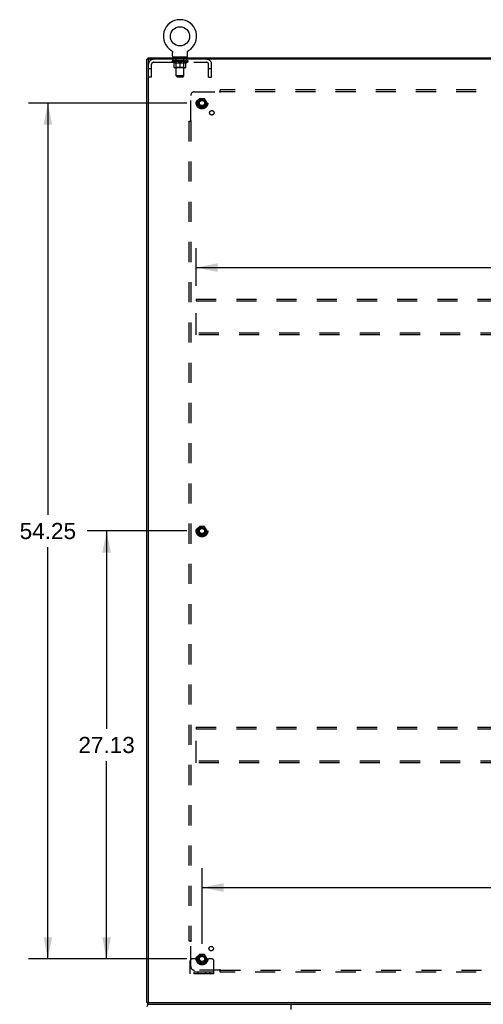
# Model space of a CAD drawing. Header units: inches. Extents: x 0 to 232, y 0 to 150.
# Tile 29 of 30: x 155 to 185, y 53 to 116. Entities that reach past the tile are written whole.
import ezdxf

# ---------------------------------------------------------------- set-up
doc = ezdxf.new("R2010")
doc.units = ezdxf.units.IN
doc.header["$LTSCALE"] = 12.750417
doc.header["$MEASUREMENT"] = 0
doc.linetypes.add('HIDDEN', pattern=[0.2, 0.1, -0.1])
doc.layers.get('0').update_dxf_attribs({"linetype": 'CONTINUOUS'})
for name, color, linetype in [('DEFAULT_2', 8, 'HIDDEN'), ('DIMENSIONS', 7, 'CONTINUOUS'), ('SUBPANEL', 7, 'CONTINUOUS')]:
    doc.layers.add(name, color=color, linetype=linetype)
doc.styles.get("Standard").update_dxf_attribs({"font": 'arial.ttf'})
doc.dimstyles.new('DIMSTYLE_1', dxfattribs={"dimtxt": 1.022761, "dimasz": 1.363681, "dimexe": 0.09, "dimexo": 0.07, "dimgap": 0.0375, "dimtad": 0, "dimtih": 1, "dimtoh": 1, "dimzin": 4, "dimdsep": 46, "dimtxsty": 'Standard', "dimblk": '_FILLED', "dimblk1": '_FILLED', "dimblk2": '_FILLED', "dimcen": 0.09, "dimazin": 1, "dimtfac": 1, "dimtdec": 3, "dimtofl": 0, "dimtmove": 0, "dimatfit": 3, "dimldrblk": '_FILLED', "dimfxl": 0, "dimtolj": 1, "dimtzin": 4, "dimarcsym": 0})

# ---------------------------------------------------------------- blocks, each defined once
blk = doc.blocks.new('_FILLED')
at = {"color": 0, "linetype": 'ByBlock'}
blk.add_solid([(0, 0), (-1, 0.2), (-1, -0.2)], dxfattribs=at)
blk = doc.blocks.new('*D1')
at = {"layer": 'DIMENSIONS', "color": 2, "linetype": 'Continuous'}
for p, q in [((165.844, 83.256), (159.519, 83.256)), ((160.746, 83.256), (160.746, 70.716)), ((160.746, 56.131), (160.746, 68.671)), ((165.844, 56.131), (159.519, 56.131))]:
    blk.add_line(p, q, dxfattribs=at)
at = {"layer": 'DIMENSIONS', "color": 2, "linetype": 'Continuous', "xscale": 1.3636809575, "yscale": 1.3636809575, "zscale": 1.3636809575}
for p, rotation in [((160.746, 83.256), 90), ((160.746, 56.131), 270)]:
    blk.add_blockref('_FILLED', p, dxfattribs=dict(at, rotation=rotation))
at = {"layer": 'DIMENSIONS', "color": 2, "linetype": 'Continuous', "insert": (160.746, 70.205), "char_height": 1.0228, "width": 3.57396, "attachment_point": 2, "line_spacing_factor": 0.9}
blk.add_mtext('27.13', dxfattribs=at)
blk = doc.blocks.new('*D2')
at = {"layer": 'DIMENSIONS', "color": 2, "linetype": 'Continuous'}
for p, q in [((165.844, 110.381), (155.793, 110.381)), ((157.021, 110.381), (157.021, 84.279)), ((157.021, 56.131), (157.021, 82.233)), ((165.844, 56.131), (155.793, 56.131))]:
    blk.add_line(p, q, dxfattribs=at)
at = {"layer": 'DIMENSIONS', "color": 2, "linetype": 'Continuous', "xscale": 1.3636809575, "yscale": 1.3636809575, "zscale": 1.3636809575}
for p, rotation in [((157.021, 110.381), 90), ((157.021, 56.131), 270)]:
    blk.add_blockref('_FILLED', p, dxfattribs=dict(at, rotation=rotation))
at = {"layer": 'DIMENSIONS', "color": 2, "linetype": 'Continuous', "insert": (157.021, 83.767), "char_height": 1.0228, "width": 3.57396, "attachment_point": 2, "line_spacing_factor": 0.9}
blk.add_mtext('54.25', dxfattribs=at)
blk = doc.blocks.new('*D3')
at = {"layer": 'DIMENSIONS', "color": 2, "linetype": 'Continuous'}
for p, q in [((166.798, 57.086), (166.798, 61.887)), ((221.048, 57.086), (221.048, 61.887)), ((166.798, 60.66), (191.625, 60.66)), ((221.048, 60.66), (196.222, 60.66))]:
    blk.add_line(p, q, dxfattribs=at)
at = {"layer": 'DIMENSIONS', "color": 2, "linetype": 'Continuous', "xscale": 1.3636809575, "yscale": 1.3636809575, "zscale": 1.3636809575, "rotation": 180}
blk.add_blockref('_FILLED', (166.798, 60.66), dxfattribs=at)
at = {"layer": 'DIMENSIONS', "color": 2, "linetype": 'Continuous', "xscale": 1.3636809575, "yscale": 1.3636809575, "zscale": 1.3636809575}
blk.add_blockref('_FILLED', (221.048, 60.66), dxfattribs=at)
at = {"layer": 'DIMENSIONS', "color": 2, "linetype": 'Continuous', "insert": (193.923, 61.171), "char_height": 1.0228, "width": 3.57396, "attachment_point": 2, "line_spacing_factor": 0.9}
blk.add_mtext('54.25', dxfattribs=at)
blk = doc.blocks.new('*D5')
at = {"layer": 'DIMENSIONS', "color": 2, "linetype": 'Continuous'}
for p, q in [((166.423, 98.794), (166.423, 101.18)), ((221.423, 98.794), (221.423, 101.18)), ((166.423, 99.953), (191.625, 99.953)), ((221.423, 99.953), (196.222, 99.953))]:
    blk.add_line(p, q, dxfattribs=at)
at = {"layer": 'DIMENSIONS', "color": 2, "linetype": 'Continuous', "xscale": 1.3636809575, "yscale": 1.3636809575, "zscale": 1.3636809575, "rotation": 180}
blk.add_blockref('_FILLED', (166.423, 99.953), dxfattribs=at)
at = {"layer": 'DIMENSIONS', "color": 2, "linetype": 'Continuous', "xscale": 1.3636809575, "yscale": 1.3636809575, "zscale": 1.3636809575}
blk.add_blockref('_FILLED', (221.423, 99.953), dxfattribs=at)
at = {"layer": 'DIMENSIONS', "color": 2, "linetype": 'Continuous', "insert": (193.923, 100.464), "char_height": 1.0228, "width": 3.57396, "attachment_point": 2, "line_spacing_factor": 0.9}
blk.add_mtext('55.00', dxfattribs=at)

msp = doc.modelspace()

# ---------------------------------------------------------------- linework, layer by layer
at = {"color": 7, "linetype": 'Continuous'}
for p, q in [((164.866, 113.703), (164.869, 113.701)), ((164.866, 113.703), (164.866, 113.703)), ((164.869, 113.701), (164.872, 113.699)), ((164.872, 113.699), (164.873, 113.698)), ((164.873, 113.698), (164.877, 113.695)), ((164.877, 113.695), (164.88, 113.693)), ((164.88, 113.693), (164.884, 113.69)), ((164.884, 113.69), (164.887, 113.687)), ((164.887, 113.687), (164.89, 113.684)), ((164.89, 113.684), (164.893, 113.681)), ((164.893, 113.681), (164.896, 113.678)), ((164.896, 113.678), (164.899, 113.675)), ((164.899, 113.675), (164.902, 113.671)), ((164.902, 113.671), (164.904, 113.668)), ((164.904, 113.668), (164.907, 113.664)), ((164.907, 113.664), (164.909, 113.66)), ((164.909, 113.661), (164.911, 113.657)), ((164.911, 113.657), (164.913, 113.653)), ((164.913, 113.653), (164.915, 113.649)), ((164.915, 113.649), (164.917, 113.645)), ((164.917, 113.645), (164.919, 113.641)), ((164.919, 113.641), (164.92, 113.637)), ((164.92, 113.637), (164.922, 113.633)), ((164.922, 113.633), (164.923, 113.629)), ((164.923, 113.629), (164.924, 113.625)), ((164.927, 113.603), (164.927, 113.599)), ((164.927, 113.599), (164.927, 113.595)), ((164.927, 113.346), (164.927, 113.595)), ((165.877, 113.346), (165.877, 113.595)), ((165.88, 113.62), (165.881, 113.625)), ((165.881, 113.625), (165.882, 113.629)), ((165.882, 113.629), (165.883, 113.633)), ((165.883, 113.633), (165.885, 113.637)), ((165.885, 113.637), (165.886, 113.641)), ((165.886, 113.641), (165.888, 113.645)), ((165.888, 113.645), (165.89, 113.649)), ((165.89, 113.649), (165.892, 113.653)), ((165.892, 113.653), (165.894, 113.657)), ((165.894, 113.657), (165.896, 113.661)), ((165.896, 113.66), (165.898, 113.664)), ((165.898, 113.664), (165.901, 113.668)), ((165.901, 113.668), (165.903, 113.671)), ((165.903, 113.671), (165.906, 113.675)), ((165.906, 113.675), (165.909, 113.678)), ((165.909, 113.678), (165.912, 113.681)), ((165.912, 113.681), (165.915, 113.684)), ((165.915, 113.684), (165.918, 113.687)), ((165.918, 113.687), (165.921, 113.69)), ((165.921, 113.69), (165.925, 113.693)), ((165.925, 113.693), (165.928, 113.695)), ((165.928, 113.695), (165.931, 113.698)), ((165.931, 113.698), (165.933, 113.699)), ((165.931, 113.698), (165.933, 113.699)), ((165.933, 113.699), (165.936, 113.701)), ((165.936, 113.701), (165.939, 113.703)), ((165.939, 113.703), (165.939, 113.703)), ((163.35, 113.152), (163.298, 113.152)), ((163.35, 113.256), (163.35, 113.152)), ((163.35, 113.256), (224.246, 113.256)), ((163.402, 113.152), (163.402, 113.134)), ((164.965, 113.286), (164.965, 113.256)), ((165.84, 113.286), (164.965, 113.286)), ((165.84, 113.286), (165.84, 113.256)), ((163.35, 53.36), (163.298, 53.36)), ((163.35, 53.256), (163.35, 53.36)), ((163.35, 53.256), (224.246, 53.256)), ((163.402, 53.378), (163.402, 53.36))]:
    msp.add_line(p, q, dxfattribs=at)
at = {"color": 3, "linetype": 'Continuous'}
for p, q in [((163.298, 53.36), (163.298, 113.152)), ((224.246, 113.152), (163.35, 113.152)), ((163.402, 53.39), (163.402, 113.122)), ((163.35, 53.36), (224.246, 53.36)), ((172.422, 53.256), (172.422, 52.916))]:
    msp.add_line(p, q, dxfattribs=at)
at = {"color": 7, "linetype": 'Continuous'}
for points in [[(164.924, 113.625), (164.925, 113.62), (164.926, 113.616), (164.926, 113.612), (164.927, 113.607), (164.927, 113.603), (164.927, 113.599)], [(165.877, 113.595), (165.877, 113.599), (165.878, 113.603), (165.878, 113.607), (165.879, 113.612), (165.879, 113.616), (165.88, 113.62)], [(165.877, 113.599), (165.878, 113.603), (165.878, 113.607), (165.879, 113.612), (165.879, 113.616)]]:
    msp.add_lwpolyline(points, dxfattribs=at)
msp.add_circle((165.402, 114.61), 0.609, dxfattribs=at)
for centre, radius, start, end in [((165.402, 114.61), 1.054, 300.39933, 239.60067), ((164.987, 113.346), 0.06, 180, 270), ((165.817, 113.346), 0.06, 270, 360)]:
    msp.add_arc(centre, radius, start, end, dxfattribs=at)
at = {"color": 3, "linetype": 'Continuous'}
for centre, radius, start, end in [((163.432, 113.122), 0.03, 90, 180), ((163.465, 53.089), 0.167, 90, 180), ((163.432, 53.39), 0.03, 180, 270)]:
    msp.add_arc(centre, radius, start, end, dxfattribs=at)
at = {"layer": 'DEFAULT_2', "color": 8, "linetype": 'HIDDEN'}
for p, q in [((164.866, 113.703), (164.866, 113.703)), ((164.872, 113.699), (164.873, 113.698)), ((165.939, 113.703), (165.939, 113.703)), ((163.719, 112.965), (167.085, 112.965)), ((164.896, 113.016), (164.896, 113.053)), ((165.024, 112.926), (164.896, 113.016)), ((165.909, 113.016), (164.896, 113.016)), ((164.904, 113.048), (164.904, 113.053)), ((164.911, 113.045), (164.911, 113.048)), ((164.911, 113.045), (165.894, 113.045)), ((164.918, 113.045), (164.918, 113.048)), ((164.919, 113.045), (164.919, 113.048)), ((164.927, 113.048), (164.927, 113.053)), ((164.94, 113.045), (164.94, 113.048)), ((164.941, 113.045), (164.941, 113.048)), ((164.964, 113.048), (164.964, 113.053)), ((164.965, 112.965), (164.965, 113.152)), ((164.976, 113.045), (164.976, 113.048)), ((164.978, 113.045), (164.978, 113.048)), ((165.141, 113.047), (164.98, 113.047)), ((165.015, 113.048), (165.015, 113.053)), ((165.016, 113.045), (165.016, 113.047)), ((165.016, 113.045), (165.016, 113.047)), ((165.019, 113.045), (165.019, 113.047)), ((165.024, 113.045), (165.024, 113.048)), ((165.025, 113.045), (165.025, 113.047)), ((165.027, 113.045), (165.027, 113.048)), ((165.03, 113.045), (165.03, 113.048)), ((165.032, 112.636), (165.032, 112.961)), ((165.033, 113.045), (165.033, 113.047)), ((165.045, 113.045), (165.045, 113.047)), ((165.059, 113.045), (165.059, 113.047)), ((165.06, 113.045), (165.06, 113.05)), ((165.076, 113.045), (165.076, 113.047)), ((165.077, 113.048), (165.077, 113.053)), ((165.085, 113.045), (165.085, 113.048)), ((165.088, 113.045), (165.088, 113.048)), ((165.092, 113.196), (165.092, 113.276)), ((165.096, 113.045), (165.096, 113.047)), ((165.161, 113.186), (165.102, 113.186)), ((165.105, 113.045), (165.105, 113.051)), ((165.117, 113.045), (165.117, 113.047)), ((165.119, 113.045), (165.119, 113.047)), ((165.141, 113.045), (165.141, 113.047)), ((165.195, 113.047), (165.145, 113.047)), ((165.149, 113.048), (165.149, 113.053)), ((165.152, 113.286), (165.152, 113.256)), ((165.152, 112.639), (165.152, 113.013)), ((165.153, 112.096), (165.153, 113.176)), ((165.155, 113.045), (165.155, 113.048)), ((165.159, 113.045), (165.159, 113.048)), ((165.163, 113.045), (165.163, 113.052)), ((165.167, 113.045), (165.167, 113.047)), ((165.175, 113.045), (165.175, 113.047)), ((165.195, 113.045), (165.195, 113.047)), ((165.255, 113.047), (165.207, 113.047)), ((165.224, 113.045), (165.224, 113.047)), ((165.229, 113.048), (165.229, 113.053)), ((165.232, 113.045), (165.232, 113.048)), ((165.234, 113.045), (165.234, 113.052)), ((165.236, 113.045), (165.236, 113.048)), ((165.242, 113.045), (165.242, 113.048)), ((165.255, 113.045), (165.255, 113.047)), ((165.319, 113.047), (165.275, 113.047)), ((165.286, 113.045), (165.286, 113.047)), ((165.311, 113.047), (165.373, 113.051)), ((165.315, 113.048), (165.315, 113.053)), ((165.315, 113.048), (165.315, 113.053)), ((165.315, 113.053), (165.315, 113.053)), ((165.315, 113.045), (165.315, 113.048)), ((165.318, 113.045), (165.318, 113.048)), ((165.319, 113.045), (165.319, 113.048)), ((165.319, 113.045), (165.319, 113.047)), ((165.347, 113.047), (165.399, 113.047)), ((165.352, 113.045), (165.352, 113.047)), ((165.356, 113.047), (165.356, 113.05)), ((165.373, 113.047), (165.373, 113.051)), ((165.386, 113.045), (165.386, 113.047)), ((165.4, 113.048), (165.4, 113.048)), ((165.4, 113.045), (165.4, 113.048)), ((165.4, 113.045), (165.4, 113.048)), ((165.402, 113.048), (165.402, 113.053)), ((165.402, 113.053), (165.494, 113.047)), ((165.402, 112.607), (165.402, 112.961)), ((165.404, 113.045), (165.404, 113.048)), ((165.404, 113.048), (165.405, 113.048)), ((165.405, 113.045), (165.405, 113.048)), ((165.419, 113.045), (165.419, 113.047)), ((165.419, 113.047), (165.458, 113.047)), ((165.453, 113.045), (165.453, 113.047)), ((165.486, 113.045), (165.486, 113.048)), ((165.486, 113.045), (165.486, 113.047)), ((165.486, 113.047), (165.53, 113.047)), ((165.487, 113.045), (165.487, 113.048)), ((165.49, 113.048), (165.49, 113.053)), ((165.49, 113.048), (165.49, 113.053)), ((165.49, 113.053), (165.49, 113.053)), ((165.49, 113.045), (165.49, 113.048)), ((165.519, 113.045), (165.519, 113.047)), ((165.55, 113.045), (165.55, 113.047)), ((165.55, 113.047), (165.598, 113.047)), ((165.563, 113.045), (165.563, 113.048)), ((165.569, 113.045), (165.569, 113.048)), ((165.571, 113.045), (165.571, 113.052)), ((165.573, 113.045), (165.573, 113.048)), ((165.576, 113.048), (165.576, 113.053)), ((165.581, 113.045), (165.581, 113.047)), ((165.61, 113.045), (165.61, 113.047)), ((165.61, 113.047), (165.66, 113.047)), ((165.63, 113.045), (165.63, 113.047)), ((165.638, 113.045), (165.638, 113.047)), ((165.642, 113.045), (165.642, 113.052)), ((165.702, 113.186), (165.643, 113.186)), ((165.646, 113.045), (165.646, 113.048)), ((165.65, 113.045), (165.65, 113.048)), ((165.651, 112.096), (165.651, 113.176)), ((165.652, 113.286), (165.652, 113.256)), ((165.652, 112.639), (165.652, 113.013)), ((165.656, 113.048), (165.656, 113.053)), ((165.664, 113.045), (165.664, 113.047)), ((165.664, 113.047), (165.825, 113.047)), ((165.686, 113.045), (165.686, 113.047)), ((165.688, 113.045), (165.688, 113.047)), ((165.7, 113.045), (165.7, 113.051)), ((165.709, 113.045), (165.709, 113.047)), ((165.712, 113.196), (165.712, 113.276)), ((165.717, 113.045), (165.717, 113.048)), ((165.72, 113.045), (165.72, 113.048)), ((165.728, 113.048), (165.728, 113.053)), ((165.729, 113.045), (165.729, 113.047)), ((165.745, 113.045), (165.745, 113.05)), ((165.746, 113.045), (165.746, 113.047)), ((165.76, 113.045), (165.76, 113.047)), ((165.772, 113.045), (165.772, 113.047)), ((165.773, 112.636), (165.773, 112.961)), ((165.775, 113.045), (165.775, 113.048)), ((165.778, 113.045), (165.778, 113.048)), ((165.78, 113.045), (165.78, 113.048)), ((165.78, 113.045), (165.78, 113.047)), ((165.781, 112.926), (165.909, 113.016)), ((165.786, 113.045), (165.786, 113.047)), ((165.789, 113.045), (165.789, 113.047)), ((165.789, 113.045), (165.789, 113.047)), ((165.79, 113.048), (165.79, 113.053)), ((165.827, 113.045), (165.827, 113.048)), ((165.829, 113.045), (165.829, 113.048)), ((165.84, 112.965), (165.84, 113.152)), ((165.841, 113.048), (165.841, 113.053)), ((165.864, 113.045), (165.864, 113.048)), ((165.865, 113.045), (165.865, 113.048)), ((165.878, 113.048), (165.878, 113.053)), ((165.886, 113.045), (165.886, 113.048)), ((165.887, 113.045), (165.887, 113.048)), ((165.894, 113.045), (165.894, 113.048)), ((165.901, 113.048), (165.901, 113.053)), ((165.909, 113.016), (165.909, 113.053)), ((163.589, 112.557), (163.402, 112.557)), ((163.589, 112.027), (163.589, 112.835)), ((165.024, 112.926), (165.032, 112.926)), ((165.743, 112.607), (165.062, 112.607)), ((165.152, 112.639), (165.121, 112.607)), ((165.146, 112.926), (165.29, 112.926)), ((165.652, 112.639), (165.152, 112.639)), ((165.515, 112.926), (165.659, 112.926)), ((165.652, 112.639), (165.684, 112.607)), ((165.773, 112.926), (165.781, 112.926)), ((167.215, 112.027), (167.215, 112.835)), ((167.402, 112.557), (167.215, 112.557)), ((167.402, 112.027), (167.402, 112.835)), ((163.589, 112.027), (163.402, 112.027)), ((165.213, 112.036), (165.153, 112.096)), ((165.651, 112.096), (165.153, 112.096)), ((165.213, 112.036), (165.591, 112.036)), ((165.591, 112.036), (165.651, 112.096)), ((167.215, 112.027), (167.402, 112.027)), ((166.635, 110.653), (166.481, 110.386)), ((166.953, 110.658), (166.644, 110.658)), ((167.116, 110.386), (166.962, 110.653)), ((166.481, 110.376), (166.635, 110.108)), ((166.953, 110.103), (166.644, 110.103)), ((166.962, 110.108), (167.116, 110.376)), ((166.423, 97.943), (166.423, 97.839)), ((166.423, 97.943), (221.423, 97.943)), ((166.423, 95.797), (166.423, 97.839)), ((166.423, 97.839), (221.423, 97.839)), ((166.423, 95.693), (166.423, 95.797)), ((221.423, 95.797), (166.423, 95.797)), ((221.423, 95.693), (166.423, 95.693)), ((166.635, 83.528), (166.481, 83.261)), ((166.481, 83.251), (166.635, 82.983)), ((166.953, 83.533), (166.644, 83.533)), ((167.116, 83.261), (166.962, 83.528)), ((166.962, 82.983), (167.116, 83.251)), ((166.953, 82.978), (166.644, 82.978)), ((166.423, 70.818), (166.423, 70.714)), ((166.423, 70.818), (221.423, 70.818)), ((166.423, 68.672), (166.423, 70.714)), ((166.423, 70.714), (221.423, 70.714)), ((166.423, 68.568), (166.423, 68.672)), ((221.423, 68.672), (166.423, 68.672)), ((221.423, 68.568), (166.423, 68.568)), ((166.635, 56.403), (166.481, 56.136)), ((166.953, 56.408), (166.644, 56.408)), ((167.116, 56.136), (166.962, 56.403)), ((166.048, 55.183), (166.048, 56.006)), ((166.263, 56.131), (166.173, 56.131)), ((166.384, 56.131), (166.263, 56.131)), ((166.623, 56.131), (166.384, 56.131)), ((166.481, 56.126), (166.635, 55.858)), ((166.953, 55.853), (166.644, 55.853)), ((166.962, 55.858), (167.116, 56.126)), ((166.973, 56.131), (167.213, 56.131)), ((167.334, 56.131), (167.213, 56.131)), ((167.423, 56.131), (167.334, 56.131)), ((167.548, 55.183), (167.548, 56.006)), ((167.548, 55.287), (166.048, 55.287)), ((167.548, 55.183), (166.048, 55.183)), ((166.295, 55.183), (166.295, 55.287)), ((166.551, 55.183), (166.551, 55.287)), ((167.045, 55.183), (167.045, 55.287)), ((167.301, 55.183), (167.301, 55.287))]:
    msp.add_line(p, q, dxfattribs=at)
for points in [[(165.152, 112.926), (165.132, 112.93), (165.112, 112.935), (165.092, 112.94), (165.073, 112.946), (165.052, 112.953), (165.032, 112.961)], [(165.032, 112.96), (165.052, 112.953), (165.071, 112.946), (165.09, 112.94), (165.108, 112.935), (165.127, 112.93), (165.146, 112.926)], [(165.402, 112.961), (165.382, 112.953), (165.361, 112.946), (165.341, 112.94), (165.321, 112.935), (165.301, 112.93), (165.282, 112.926)], [(165.523, 112.926), (165.503, 112.93), (165.483, 112.935), (165.463, 112.94), (165.443, 112.946), (165.423, 112.953), (165.402, 112.961)], [(165.773, 112.961), (165.752, 112.953), (165.732, 112.946), (165.712, 112.94), (165.692, 112.934), (165.673, 112.93), (165.653, 112.926)], [(165.659, 112.926), (165.678, 112.93), (165.697, 112.935), (165.715, 112.94), (165.734, 112.946), (165.754, 112.953), (165.773, 112.96)], [(165.29, 112.926), (165.308, 112.93), (165.327, 112.935), (165.345, 112.94), (165.364, 112.946), (165.383, 112.953), (165.402, 112.96)], [(165.402, 112.96), (165.422, 112.952), (165.441, 112.946), (165.46, 112.94), (165.478, 112.935), (165.497, 112.93), (165.515, 112.926)]]:
    msp.add_lwpolyline(points, dxfattribs=at)
for centre, radius in [((166.798, 110.381), 0.372), ((166.798, 110.381), 0.356), ((166.798, 110.381), 0.318), ((166.798, 110.381), 0.204), ((166.798, 110.381), 0.183), ((166.798, 110.381), 0.183), ((166.798, 110.381), 0.166), ((166.798, 83.256), 0.372), ((166.798, 83.256), 0.356), ((166.798, 83.256), 0.318), ((166.798, 83.256), 0.204), ((166.798, 83.256), 0.183), ((166.798, 83.256), 0.183), ((166.798, 83.256), 0.166), ((166.798, 56.131), 0.372), ((166.798, 56.131), 0.356), ((166.798, 56.131), 0.318), ((166.798, 56.131), 0.204), ((166.798, 56.131), 0.183), ((166.798, 56.131), 0.183), ((166.798, 56.131), 0.166)]:
    msp.add_circle(centre, radius, dxfattribs=at)
for centre, radius, start, end in [((163.719, 112.835), 0.317, 90, 180), ((163.719, 112.835), 0.13, 90, 180), ((165.082, 113.276), 0.01, 0, 90), ((165.102, 113.196), 0.01, 180, 270), ((165.121, 113.013), 0.0318, 0, 90), ((165.143, 113.176), 0.01, 0, 90), ((165.661, 113.176), 0.01, 90, 180), ((165.684, 113.013), 0.0318, 90, 180), ((165.702, 113.196), 0.01, 270, 360), ((165.722, 113.276), 0.01, 90, 180), ((167.085, 112.835), 0.317, 0, 90), ((167.085, 112.835), 0.13, 0, 90), ((165.062, 112.636), 0.0296, 180, 270), ((165.743, 112.636), 0.0296, 270, 360), ((166.644, 110.648), 0.01, 90.01235, 149.98915), ((166.953, 110.648), 0.01, 30.01204, 89.98872), ((166.49, 110.381), 0.01, 150.01268, 209.98829), ((166.644, 110.113), 0.01, 210.01204, 269.98872), ((166.953, 110.113), 0.01, 270.01235, 329.98915), ((167.107, 110.381), 0.01, 330.01268, 29.98829), ((166.49, 83.256), 0.01, 150.01268, 209.98829), ((166.644, 83.523), 0.01, 90.01235, 149.98915), ((166.953, 83.523), 0.01, 30.01204, 89.98872), ((167.107, 83.256), 0.01, 330.01268, 29.98829), ((166.644, 82.988), 0.01, 210.01204, 269.98872), ((166.953, 82.988), 0.01, 270.01235, 329.98915), ((166.644, 56.398), 0.01, 90.01235, 149.98915), ((166.953, 56.398), 0.01, 30.01204, 89.98872), ((166.173, 56.006), 0.125, 90, 180), ((166.49, 56.131), 0.01, 150.01268, 209.98829), ((166.798, 56.131), 0.175, 180, 360), ((166.644, 55.863), 0.01, 210.01204, 269.98872), ((166.953, 55.863), 0.01, 270.01235, 329.98915), ((167.107, 56.131), 0.01, 330.01268, 29.98829), ((167.423, 56.006), 0.125, 0, 90)]:
    msp.add_arc(centre, radius, start, end, dxfattribs=at)
for centre, major_axis, ratio, start_param, end_param in [((165.402, 113.053), (0.506, 0.005), 0.05963, 2.96643, 3.140963), ((164.88, 113.043), (0.158, 0), 0.060556, 0.430652, 1.470503), ((165.402, 113.053), (0.506, 0), 0.060556, -3.141593, -2.96706), ((164.88, 113.038), (0.158, 0.002), 0.05963, 1.376596, 1.469874), ((165.402, 113.053), (0.506, 0.011), 0.05688, 2.791345, 2.965878), ((164.861, 113.043), (0.158, 0.002), 0.05963, 0.25549, 1.295341), ((164.916, 113.043), (0.158, -0.002), 0.05963, 0.605815, 1.645666), ((165.402, 113.053), (0.506, -0.005), 0.05963, -2.96643, -2.791898), ((164.916, 113.038), (0.158, 0), 0.060556, 1.551758, 1.645036), ((164.861, 113.038), (0.158, 0.003), 0.05688, 1.20151, 1.294789), ((164.917, 113.04), (0.131, 0.001), 0.05963, 1.065228, 1.614276), ((164.901, 113.04), (0.131, 0.003), 0.05688, 0.890143, 1.43919), ((164.947, 113.04), (0.131, 0), 0.060556, 1.240391, 1.789438), ((165.402, 113.053), (0.506, 0.015), 0.052395, 2.616403, 2.790936), ((164.858, 113.043), (0.158, 0.003), 0.05688, 0.080405, 1.120256), ((164.966, 113.043), (0.158, -0.003), 0.05688, 0.7809, 1.820751), ((165.402, 113.053), (0.506, -0.011), 0.05688, -2.791345, -2.616812), ((164.966, 113.038), (0.158, -0.002), 0.05963, 1.72692, 1.820198), ((164.858, 113.038), (0.158, 0.005), 0.052395, 1.026568, 1.119847), ((164.9, 113.04), (0.131, 0.004), 0.052395, 0.715201, 1.264248), ((164.992, 113.04), (0.131, -0.001), 0.05963, 1.415553, 1.9646), ((165.402, 113.053), (0.506, 0.02), 0.046319, 2.441654, 2.616187), ((165.029, 113.043), (0.158, -0.005), 0.052395, 0.955842, 1.995693), ((165.402, 113.053), (0.506, -0.015), 0.052395, -2.616403, -2.44187), ((164.872, 113.043), (0.158, 0.005), 0.052395, -0.094537, 0.945314), ((165.029, 113.038), (0.158, -0.003), 0.05688, 1.902006, 1.995284), ((164.872, 113.038), (0.158, 0.006), 0.046319, 0.851819, 0.945098), ((164.915, 113.04), (0.131, 0.005), 0.046319, 0.540452, 1.089499), ((165.048, 113.04), (0.131, -0.003), 0.05688, 1.590638, 2.139686), ((165.402, 113.053), (0.506, 0.024), 0.038841, 2.267123, 2.441656), ((165.104, 113.043), (0.158, -0.006), 0.046319, 1.130591, 2.170442), ((164.901, 113.043), (0.158, 0.006), 0.046319, -0.269286, 0.770565), ((165.402, 113.053), (0.506, -0.02), 0.046319, -2.441654, -2.267121), ((165.104, 113.038), (0.158, -0.005), 0.052395, 2.076947, 2.170226), ((164.901, 113.038), (0.158, 0.007), 0.038841, 0.677289, 0.770567), ((164.945, 113.04), (0.131, 0.006), 0.038841, 0.365921, 0.914969), ((165.116, 113.04), (0.131, -0.004), 0.052395, 1.76558, 2.314627), ((165.402, 113.053), (0.506, 0.027), 0.030195, 2.09281, 2.267343), ((165.188, 113.043), (0.158, -0.007), 0.038841, 1.305122, 2.344973), ((164.946, 113.043), (0.158, 0.007), 0.038841, -0.443817, 0.596034), ((165.402, 113.053), (0.506, -0.024), 0.038841, -2.267123, -2.092591), ((165.188, 113.038), (0.158, -0.006), 0.046319, 2.251696, 2.344975), ((164.946, 113.038), (0.158, 0.008), 0.030195, 0.502975, 0.596254), ((164.988, 113.04), (0.131, 0.007), 0.030195, 0.191608, 0.740655), ((165.192, 113.04), (0.131, -0.005), 0.046319, 1.940329, 2.489376), ((165.005, 113.043), (0.158, 0.008), 0.030195, -0.61813, 0.421721), ((165.402, 113.053), (0.506, 0.029), 0.020645, 1.918687, 2.09322), ((165.278, 113.043), (0.158, -0.008), 0.030195, 1.479435, 2.519286), ((165.402, 113.053), (0.506, -0.027), 0.030195, -2.09281, -1.918277), ((165.278, 113.038), (0.158, -0.007), 0.038841, 2.426227, 2.519505), ((165.005, 113.038), (0.158, 0.009), 0.020645, 0.328852, 0.422131), ((165.044, 113.04), (0.131, 0.007), 0.020645, 0.017485, 0.566532), ((165.275, 113.04), (0.131, -0.006), 0.038841, 2.11486, 2.663907), ((165.076, 113.043), (0.158, 0.009), 0.020645, -0.792253, 0.247598), ((165.402, 113.053), (0.506, 0.03), 0.010478, 1.744704, 1.919237), ((165.372, 113.043), (0.158, -0.009), 0.020645, 1.653558, 2.693409), ((165.402, 113.053), (0.506, -0.029), 0.020645, -1.918687, -1.744154), ((165.372, 113.038), (0.158, -0.008), 0.030195, 2.60054, 2.693819), ((165.076, 113.038), (0.158, 0.009), 0.010478, 0.154869, 0.248148), ((165.111, 113.04), (0.131, 0.008), 0.010478, 6.126688, 6.675735), ((165.362, 113.04), (0.131, -0.007), 0.030195, 2.289173, 2.83822), ((165.157, 113.043), (0.158, 0.009), 0.010478, -0.966236, -0.000846), ((165.467, 113.043), (0.158, -0.009), 0.010478, 1.827541, 2.867392), ((165.402, 113.053), (0.506, -0.03), 0.010478, -1.744704, -1.570171), ((165.467, 113.038), (0.158, -0.009), 0.020645, 2.774664, 2.867942), ((165.449, 113.04), (0.131, -0.007), 0.020645, 2.463296, 3.012344), ((165.338, 113.043), (0.158, 0.009), 0.010478, 0.274201, 1.314052), ((165.269, 113.04), (0.131, 0.008), 0.010478, -0.000298, 0.504314), ((165.245, 113.038), (0.158, 0.009), 0.010478, 0.192946, 0.399283), ((165.402, 113.053), (0.506, 0.03), 0.010478, -1.578586, -1.396888), ((165.56, 113.038), (0.158, -0.009), 0.010478, 2.948646, 3.041925), ((165.536, 113.04), (0.131, -0.008), 0.010478, 2.637279, 3.142076), ((165.433, 113.043), (0.158, 0.009), 0.020645, 0.448184, 1.488034), ((165.355, 113.04), (0.131, 0.007), 0.020645, 0.129249, 0.678296), ((165.338, 113.038), (0.158, 0.009), 0.020645, 0.273651, 0.366929), ((165.402, 113.053), (0.506, 0.029), 0.020645, -1.397439, -1.222906), ((165.648, 113.043), (0.158, -0.009), 0.010478, -3.140747, -2.175357), ((165.402, 113.053), (0.506, -0.03), 0.010478, 1.222355, 1.396888), ((165.527, 113.043), (0.158, 0.008), 0.030195, 0.622307, 1.662158), ((165.443, 113.04), (0.131, 0.007), 0.030195, 0.303372, 0.852419), ((165.694, 113.04), (0.131, -0.008), 0.010478, 2.749043, 3.29809), ((165.729, 113.043), (0.158, -0.009), 0.020645, 2.893995, 3.933846), ((165.433, 113.038), (0.158, 0.008), 0.030195, 0.447774, 0.541052), ((165.729, 113.038), (0.158, -0.009), 0.010478, 2.893445, 2.986723), ((165.617, 113.043), (0.158, 0.007), 0.038841, 0.79662, 1.836471), ((165.402, 113.053), (0.506, 0.027), 0.030195, -1.223315, -1.048783), ((165.402, 113.053), (0.506, -0.029), 0.020645, 1.048373, 1.222906), ((165.53, 113.04), (0.131, 0.006), 0.038841, 0.477686, 1.026733), ((165.761, 113.04), (0.131, -0.007), 0.020645, 2.57506, 3.124108), ((165.8, 113.043), (0.158, -0.008), 0.030195, 2.719872, 3.759723), ((165.701, 113.043), (0.158, 0.006), 0.046319, 0.971151, 2.011002), ((165.527, 113.038), (0.158, 0.007), 0.038841, 0.622087, 0.715366), ((165.8, 113.038), (0.158, -0.009), 0.020645, 2.719462, 2.812741), ((165.402, 113.053), (0.506, 0.024), 0.038841, -1.049002, -0.874469), ((165.402, 113.053), (0.506, -0.027), 0.030195, 0.87425, 1.048783), ((165.613, 113.04), (0.131, 0.005), 0.046319, 0.652216, 1.201263), ((165.776, 113.043), (0.158, 0.005), 0.052395, 1.1459, 2.185751), ((165.817, 113.04), (0.131, -0.007), 0.030195, 2.400937, 2.949985), ((165.859, 113.043), (0.158, -0.007), 0.038841, 2.545558, 3.585409), ((165.689, 113.04), (0.131, 0.004), 0.052395, 0.826965, 1.376012), ((165.617, 113.038), (0.158, 0.006), 0.046319, 0.796618, 0.889896), ((165.859, 113.038), (0.158, -0.008), 0.030195, 2.545339, 2.638617), ((165.839, 113.043), (0.158, 0.003), 0.05688, 1.320842, 2.360692), ((165.402, 113.053), (0.506, 0.02), 0.046319, -0.874471, -0.699939), ((165.402, 113.053), (0.506, -0.024), 0.038841, 0.699936, 0.874469), ((165.904, 113.043), (0.158, -0.006), 0.046319, 2.371028, 3.410879), ((165.86, 113.04), (0.131, -0.006), 0.038841, 2.226624, 2.775671), ((165.889, 113.043), (0.158, 0.002), 0.05963, 1.495927, 2.535778), ((165.756, 113.04), (0.131, 0.003), 0.05688, 1.001907, 1.550954), ((165.933, 113.043), (0.158, -0.005), 0.052395, 2.196279, 3.23613), ((165.89, 113.04), (0.131, -0.005), 0.046319, 2.052093, 2.601141), ((165.701, 113.038), (0.158, 0.005), 0.052395, 0.971367, 1.064645), ((165.904, 113.038), (0.158, -0.007), 0.038841, 2.371026, 2.464304), ((165.924, 113.043), (0.158, 0), 0.060556, 1.671089, 2.71094), ((165.947, 113.043), (0.158, -0.003), 0.05688, 2.021337, 3.061188), ((165.402, 113.053), (0.506, 0.015), 0.052395, -0.699723, -0.52519), ((165.402, 113.053), (0.506, -0.02), 0.046319, 0.525406, 0.699939), ((165.944, 113.043), (0.158, -0.002), 0.05963, 1.846251, 2.886102), ((165.813, 113.04), (0.131, 0.001), 0.05963, 1.176993, 1.72604), ((165.905, 113.04), (0.131, -0.004), 0.052395, 1.877344, 2.426392), ((165.858, 113.04), (0.131, 0), 0.060556, 1.352155, 1.901202), ((165.904, 113.04), (0.131, -0.003), 0.05688, 1.702402, 2.25145), ((165.888, 113.04), (0.131, -0.001), 0.05963, 1.527317, 2.076364), ((165.776, 113.038), (0.158, 0.003), 0.05688, 1.146309, 1.239587), ((165.933, 113.038), (0.158, -0.006), 0.046319, 2.196495, 2.289773), ((165.402, 113.053), (0.506, 0.011), 0.05688, -0.524781, -0.350248), ((165.402, 113.053), (0.506, -0.015), 0.052395, 0.350657, 0.52519), ((165.839, 113.038), (0.158, 0.002), 0.05963, 1.321394, 1.414673), ((165.947, 113.038), (0.158, -0.005), 0.052395, 2.021746, 2.115024), ((165.402, 113.053), (0.506, 0.005), 0.05963, -0.349695, -0.175162), ((165.402, 113.053), (0.506, -0.011), 0.05688, 0.175715, 0.350248), ((165.889, 113.038), (0.158, 0), 0.060556, 1.496556, 1.589835), ((165.944, 113.038), (0.158, -0.003), 0.05688, 1.846804, 1.940083), ((165.924, 113.038), (0.158, -0.002), 0.05963, 1.671719, 1.764997), ((165.402, 113.053), (0.506, 0), 0.060556, -0.174533, 0), ((165.402, 113.053), (0.506, -0.005), 0.05963, 0.000629, 0.175162)]:
    msp.add_ellipse(centre, major_axis=major_axis, ratio=ratio, start_param=start_param, end_param=end_param, dxfattribs=at)
at = {"layer": 'SUBPANEL', "color": 8, "linetype": 'HIDDEN'}
for p, q in [((166.33, 111.1), (167.919, 111.1)), ((167.938, 111.118), (167.931, 111.112)), ((167.955, 111.059), (167.955, 111.225)), ((219.892, 111.225), (167.955, 111.225)), ((219.892, 111.1), (167.955, 111.1)), ((166.08, 109.26), (166.08, 110.85)), ((165.955, 109.225), (165.955, 57.287)), ((165.955, 109.225), (166.121, 109.225)), ((166.08, 109.225), (166.08, 57.287)), ((165.955, 57.287), (166.121, 57.287)), ((166.061, 57.27), (166.067, 57.264)), ((166.08, 55.662), (166.08, 57.252)), ((167.919, 55.412), (166.33, 55.412)), ((167.955, 55.287), (167.955, 55.453)), ((167.955, 55.412), (219.892, 55.412)), ((219.892, 55.287), (167.955, 55.287))]:
    msp.add_line(p, q, dxfattribs=at)
for points in [[(167.931, 111.112), (167.929, 111.11), (167.927, 111.108), (167.926, 111.106), (167.924, 111.105), (167.922, 111.103), (167.921, 111.101), (167.919, 111.1)], [(167.932, 111.08), (167.93, 111.085), (167.928, 111.087), (167.927, 111.09), (167.925, 111.092), (167.924, 111.094), (167.922, 111.096), (167.921, 111.098), (167.919, 111.1)], [(167.955, 111.138), (167.953, 111.136), (167.952, 111.134), (167.95, 111.132), (167.948, 111.13), (167.947, 111.128), (167.945, 111.126), (167.944, 111.125), (167.942, 111.123), (167.941, 111.121), (167.939, 111.12), (167.938, 111.118)], [(167.955, 111.059), (167.953, 111.06), (167.951, 111.06), (167.95, 111.061), (167.948, 111.062), (167.946, 111.063), (167.945, 111.064), (167.943, 111.066), (167.942, 111.067), (167.94, 111.069), (167.939, 111.07), (167.938, 111.072), (167.936, 111.074), (167.935, 111.076), (167.934, 111.078), (167.932, 111.08)], [(166.041, 109.225), (166.043, 109.226), (166.045, 109.228), (166.047, 109.229), (166.049, 109.231), (166.051, 109.233), (166.053, 109.234), (166.055, 109.236), (166.056, 109.237), (166.058, 109.239), (166.059, 109.24), (166.061, 109.242)], [(166.061, 109.242), (166.067, 109.248), (166.069, 109.25), (166.071, 109.252), (166.073, 109.254), (166.075, 109.256), (166.077, 109.257), (166.078, 109.259), (166.08, 109.26)], [(166.094, 109.25), (166.092, 109.251), (166.09, 109.253), (166.087, 109.254), (166.085, 109.256), (166.083, 109.257), (166.081, 109.259), (166.08, 109.26)], [(166.121, 109.225), (166.12, 109.227), (166.119, 109.228), (166.118, 109.23), (166.117, 109.231), (166.116, 109.233), (166.115, 109.235), (166.114, 109.236), (166.112, 109.238), (166.111, 109.239), (166.109, 109.24), (166.107, 109.242), (166.105, 109.243), (166.103, 109.244), (166.101, 109.246), (166.099, 109.247), (166.094, 109.25)], [(166.041, 57.287), (166.043, 57.286), (166.045, 57.284), (166.047, 57.282), (166.049, 57.281), (166.051, 57.279), (166.053, 57.278), (166.055, 57.276), (166.056, 57.275), (166.058, 57.273), (166.059, 57.272), (166.061, 57.27)], [(166.067, 57.264), (166.069, 57.262), (166.071, 57.26), (166.073, 57.258), (166.075, 57.256), (166.077, 57.255), (166.078, 57.253), (166.08, 57.252)], [(166.099, 57.265), (166.094, 57.262), (166.092, 57.261), (166.09, 57.259), (166.087, 57.258), (166.085, 57.256), (166.083, 57.255), (166.081, 57.253), (166.08, 57.252)], [(166.121, 57.287), (166.12, 57.285), (166.119, 57.284), (166.118, 57.282), (166.117, 57.28), (166.116, 57.279), (166.115, 57.277), (166.114, 57.276), (166.112, 57.274), (166.111, 57.273), (166.109, 57.271), (166.107, 57.27), (166.105, 57.269), (166.103, 57.267), (166.101, 57.266), (166.099, 57.265)], [(167.93, 55.427), (167.928, 55.425), (167.927, 55.422), (167.925, 55.42), (167.924, 55.418), (167.922, 55.416), (167.921, 55.414), (167.919, 55.412)], [(167.938, 55.394), (167.931, 55.4), (167.929, 55.402), (167.927, 55.404), (167.926, 55.406), (167.924, 55.407), (167.922, 55.409), (167.921, 55.411), (167.919, 55.412)], [(167.955, 55.453), (167.953, 55.452), (167.951, 55.452), (167.95, 55.451), (167.948, 55.45), (167.946, 55.449), (167.945, 55.448), (167.943, 55.446), (167.942, 55.445), (167.94, 55.443), (167.939, 55.441), (167.938, 55.44), (167.936, 55.438), (167.935, 55.436), (167.934, 55.434), (167.932, 55.432), (167.93, 55.427)], [(167.955, 55.374), (167.953, 55.376), (167.952, 55.378), (167.95, 55.38), (167.948, 55.382), (167.947, 55.384), (167.945, 55.386), (167.944, 55.387), (167.942, 55.389), (167.941, 55.39), (167.939, 55.392), (167.938, 55.394)]]:
    msp.add_lwpolyline(points, dxfattribs=at)
for centre, radius in [((166.798, 110.381), 0.25), ((167.417, 109.762), 0.141), ((166.798, 83.256), 0.25), ((167.378, 56.786), 0.141), ((166.798, 56.131), 0.25)]:
    msp.add_circle(centre, radius, dxfattribs=at)
for centre, start, end in [((166.33, 110.85), 90, 180), ((166.33, 55.662), 180, 270)]:
    msp.add_arc(centre, 0.25, start, end, dxfattribs=at)

# ---------------------------------------------------------------- dimensions: what is measured, and where the dimension line sits
at = {"layer": 'DIMENSIONS', "color": 2, "linetype": 'Continuous'}
for base, p1, p2, angle, picture, middle in [((157.021, 110.381), (165.914, 56.131), (165.914, 110.381), 90, '*D2', (157.02, 83.25)), ((160.746151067, 56.130975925), (165.913858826, 83.255975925), (165.913858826, 56.130975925), 270, '*D1', (160.732573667, 69.687772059)), ((166.798, 60.66), (221.048, 57.016), (166.798, 57.016), 180, '*D3', (193.923, 60.654))]:
    dim = msp.add_linear_dim(base=base, p1=p1, p2=p2, angle=angle, dimstyle='DIMSTYLE_1', dxfattribs=at)
    dim.commit()
    dim.dimension.update_dxf_attribs({"geometry": picture, "text_midpoint": middle, "dimtype": 160})
dim = msp.add_linear_dim(base=(221.423, 99.953), p1=(166.423, 101.25), p2=(221.423, 101.25), dimstyle='DIMSTYLE_1', dxfattribs=at)
dim.commit()
dim.dimension.update_dxf_attribs({"geometry": '*D5', "text_midpoint": (193.919, 99.947), "dimtype": 160})

doc.saveas('drawing.dxf')
